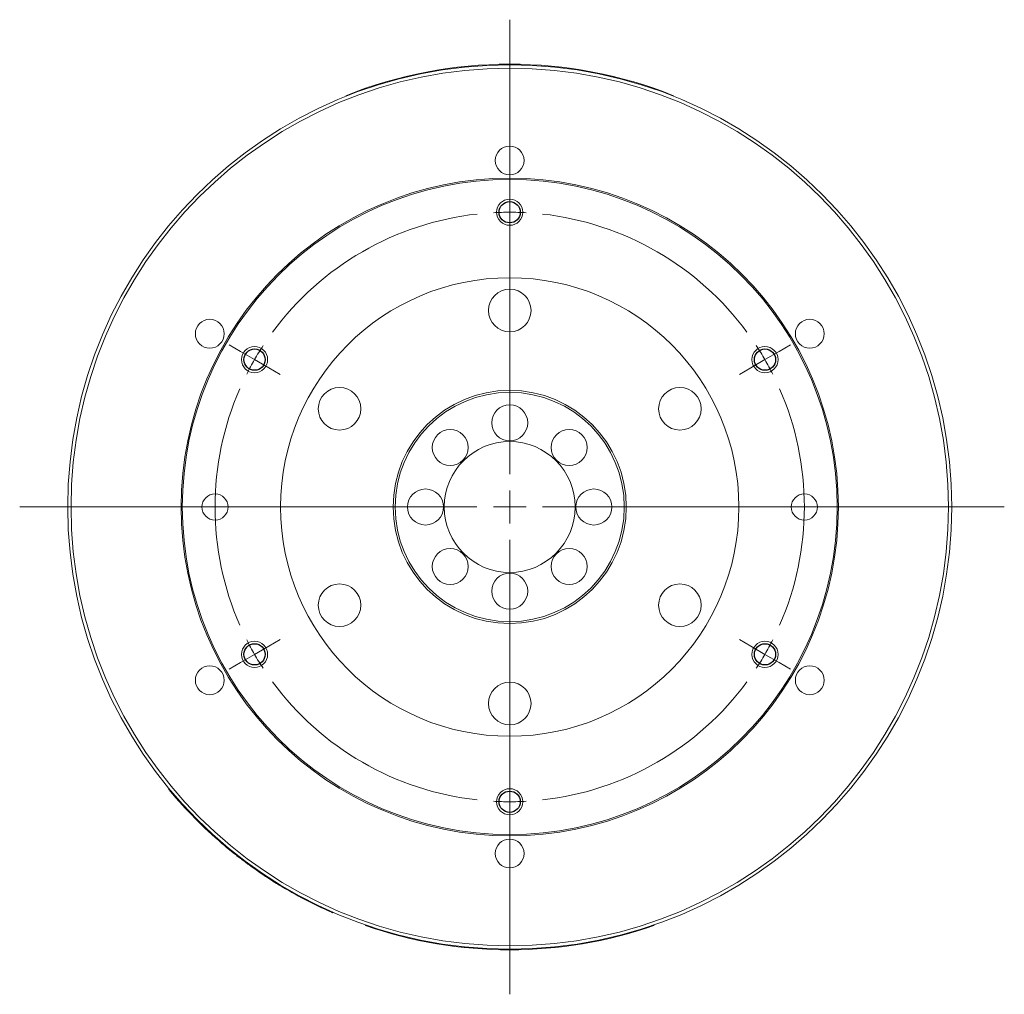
# Model space of a CAD drawing. Header units: millimetres. Extents: x 55 to 795, y 52 to 572.
# Tile 2 of 3: x 448 to 598, y 227 to 376. Entities that reach past the tile are written whole.
import ezdxf

# ---------------------------------------------------------------- set-up
doc = ezdxf.new("R2010")
doc.units = ezdxf.units.MM
doc.header["$LTSCALE"] = 2

# ---------------------------------------------------------------- blocks, each defined once
blk = doc.blocks.new('SW_CENTERMARKSYMBOL_0')
at = {"color": 6, "linetype": 'Continuous', "lineweight": 0}
for p, q in [((0, 5), (0, 74.39)), ((0, 47.5), (0, 49.5)), ((0, 45), (0, 47.5)), ((0, 45), (0, 42.5)), ((0, 42.5), (0, 40.5)), ((-41.14, 23.75), (-42.87, 24.75)), ((41.14, 23.75), (42.87, 24.75)), ((-38.97, 22.5), (-41.14, 23.75)), ((38.97, 22.5), (41.14, 23.75)), ((-38.97, 22.5), (-36.81, 21.25)), ((-36.81, 21.25), (-35.07, 20.25)), ((36.81, 21.25), (35.07, 20.25)), ((38.97, 22.5), (36.81, 21.25)), ((0, 0), (0, 2.5)), ((-5, 0), (-74.84, 0)), ((0, 0), (-2.5, 0)), ((0, 0), (0, -2.5)), ((0, 0), (2.5, 0)), ((5, 0), (75.53, 0)), ((0, -5), (0, -74.39)), ((-36.81, -21.25), (-35.07, -20.25)), ((36.81, -21.25), (35.07, -20.25)), ((-38.97, -22.5), (-41.14, -23.75)), ((-38.97, -22.5), (-36.81, -21.25)), ((38.97, -22.5), (36.81, -21.25)), ((38.97, -22.5), (41.14, -23.75)), ((-41.14, -23.75), (-42.87, -24.75)), ((41.14, -23.75), (42.87, -24.75)), ((0, -42.5), (0, -40.5)), ((0, -45), (0, -42.5)), ((0, -45), (0, -47.5)), ((0, -47.5), (0, -49.5))]:
    blk.add_line(p, q, dxfattribs=at)
for start, end in [(96.3662, 143.6338), (90, 93.1831), (86.8169, 90), (36.3662, 83.6338), (146.8169, 150), (30, 33.1831), (150, 153.1831), (26.8169, 30), (156.3662, 203.6338), (336.3662, 23.6338), (206.8169, 210), (330, 333.1831), (210, 213.1831), (326.8169, 330), (216.3662, 263.6338), (276.3662, 323.6338), (266.8169, 270), (270, 273.1831)]:
    blk.add_arc((0, 0), 45, start, end, dxfattribs=at)

msp = doc.modelspace()

# ---------------------------------------------------------------- linework, layer by layer
at = {"color": 7, "linetype": 'Continuous', "lineweight": 15}
for p, q in [((497.43, 363.89), (497.4, 363.98)), ((547.43, 363.89), (547.47, 363.98)), ((500.43, 237.37), (500.4, 237.28)), ((544.43, 237.37), (544.47, 237.28))]:
    msp.add_line(p, q, dxfattribs=at)
at = {"color": 7, "linetype": 'Continuous', "lineweight": 15, "flags": 128}
for points in [[(470.43, 258.15), (470.4, 258.12), (470.36, 258.08)], [(495.39, 239.23), (495.41, 239.27), (495.43, 239.32)]]:
    msp.add_lwpolyline(points, dxfattribs=at)
at = {"color": 7, "linetype": 'Continuous', "lineweight": 15}
for centre, radius in [((522.43, 301.19), 67.5), ((522.43, 301.19), 67), ((522.43, 354.09), 2.2), ((522.43, 301.19), 50.2), ((522.43, 301.19), 50), ((522.43, 301.19), 35), ((522.43, 331.19), 3.25), ((476.62, 327.64), 2.2), ((568.25, 327.64), 2.2), ((496.45, 316.19), 3.25), ((522.43, 301.19), 17.8), ((548.42, 316.19), 3.25), ((522.43, 301.19), 17.5), ((522.43, 314.04), 2.75), ((513.35, 310.27), 2.75), ((531.52, 310.27), 2.75), ((522.43, 301.19), 10), ((509.58, 301.19), 2.75), ((535.28, 301.19), 2.75), ((477.43, 301.19), 2), ((567.43, 301.19), 2), ((513.35, 292.1), 2.75), ((531.52, 292.1), 2.75), ((522.43, 288.34), 2.75), ((496.45, 286.19), 3.25), ((548.42, 286.19), 3.25), ((476.62, 274.74), 2.2), ((568.25, 274.74), 2.2), ((522.43, 271.19), 3.25), ((522.43, 248.29), 2.2)]:
    msp.add_circle(centre, radius, dxfattribs=at)
at = {"color": 6, "linetype": 'Continuous', "lineweight": 15}
for centre in [(522.43, 346.19), (483.46, 323.69), (561.41, 323.69), (483.46, 278.69), (561.41, 278.69), (522.43, 256.19)]:
    msp.add_circle(centre, 2, dxfattribs=at)
for centre in [(522.43, 346.19), (483.46, 323.69), (561.41, 323.69), (483.46, 278.69), (561.41, 278.69), (522.43, 256.19)]:
    msp.add_circle(centre, 1.62)
at = {"color": 7, "linetype": 'Continuous', "lineweight": 15}
for start, end in [(68.2615, 111.7385), (219.8498, 229.4958), (238.6096, 246.2564), (250.9783, 289.0217)]:
    msp.add_arc((522.43, 301.19), 67.6, start, end, dxfattribs=at)
for points, knots in [([(470.36, 258.08), (470.36, 258.08), (470.36, 258.08), (470.4, 258.03), (470.48, 257.93), (470.54, 257.87)], [0, 0, 0, 0, 0.159139, 0.442486, 1, 1, 1, 1]), ([(478.53, 249.79), (478.65, 249.68), (478.78, 249.57), (478.99, 249.4), (479.06, 249.33), (479.18, 249.24), (479.21, 249.21), (479.27, 249.16), (479.29, 249.14), (479.32, 249.12), (479.34, 249.11), (479.36, 249.09), (479.37, 249.08), (479.53, 248.94), (479.7, 248.81), (479.95, 248.6), (480.04, 248.53), (480.18, 248.42), (480.22, 248.38), (480.29, 248.33), (480.31, 248.31), (480.36, 248.27), (480.39, 248.26), (480.59, 248.09), (480.78, 247.95), (481.06, 247.72), (481.16, 247.65), (481.31, 247.54), (481.36, 247.5), (481.46, 247.42), (481.51, 247.38), (481.76, 247.19), (481.96, 247.04), (482.26, 246.82), (482.36, 246.74), (482.51, 246.63), (482.56, 246.6), (482.67, 246.52), (482.72, 246.48), (482.98, 246.29), (483.19, 246.15), (483.5, 245.93), (483.6, 245.85), (483.75, 245.75), (483.8, 245.71), (483.88, 245.66), (483.91, 245.64), (483.96, 245.6), (483.98, 245.59), (484.22, 245.42), (484.42, 245.28), (484.72, 245.08), (484.82, 245.02), (484.97, 244.92), (485.02, 244.89), (485.09, 244.84), (485.11, 244.82), (485.15, 244.8), (485.16, 244.79), (485.19, 244.77), (485.2, 244.77), (485.41, 244.63), (485.6, 244.5), (485.88, 244.32), (485.97, 244.26), (486.1, 244.18), (486.15, 244.15), (486.21, 244.11), (486.23, 244.1), (486.26, 244.08), (486.27, 244.07), (486.29, 244.06), (486.3, 244.05), (486.67, 243.82), (486.97, 243.63), (487.22, 243.48)], [0, 0, 0, 0, 0.0625, 0.0625, 0.09375, 0.09375, 0.109375, 0.109375, 0.117188, 0.117188, 0.121094, 0.121094, 0.125, 0.125, 0.1875, 0.1875, 0.21875, 0.21875, 0.234375, 0.234375, 0.242188, 0.242188, 0.25, 0.25, 0.3125, 0.3125, 0.34375, 0.34375, 0.359375, 0.359375, 0.375, 0.375, 0.4375, 0.4375, 0.46875, 0.46875, 0.484375, 0.484375, 0.5, 0.5, 0.5625, 0.5625, 0.59375, 0.59375, 0.609375, 0.609375, 0.617188, 0.617188, 0.625, 0.625, 0.6875, 0.6875, 0.71875, 0.71875, 0.734375, 0.734375, 0.742188, 0.742188, 0.746094, 0.746094, 0.75, 0.75, 0.8125, 0.8125, 0.84375, 0.84375, 0.859375, 0.859375, 0.867188, 0.867188, 0.871094, 0.871094, 0.875, 0.875, 1, 1, 1, 1]), ([(495.22, 239.31), (495.26, 239.29), (495.36, 239.24), (495.41, 239.22), (495.39, 239.23), (495.39, 239.23)], [0, 0, 0, 0, 0.493825, 0.987612, 1, 1, 1, 1])]:
    msp.add_open_spline(points, degree=3, knots=knots, dxfattribs=at)

# ---------------------------------------------------------------- block references
at = {"color": 7, "linetype": 'Continuous', "lineweight": 0}
msp.add_blockref('SW_CENTERMARKSYMBOL_0', (522.43, 301.19), dxfattribs=at)

doc.saveas('drawing.dxf')
